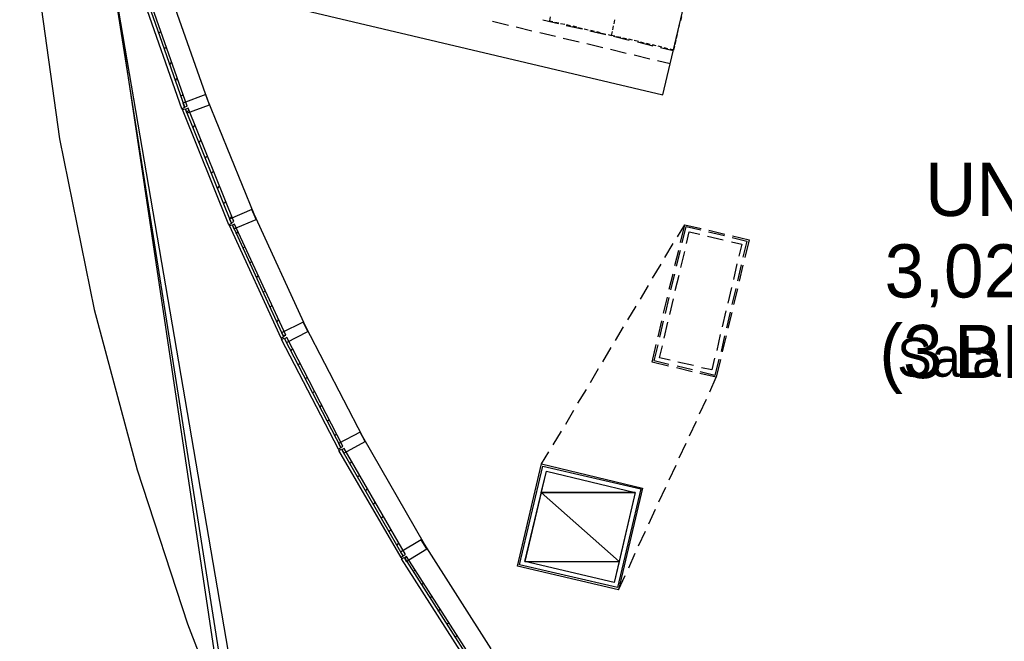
# Model space of a CAD drawing. Header units: feet. Extents: x -79 to 198, y -22 to 181.
# Tile 5 of 92: x 14 to 44, y 27 to 46. Entities that reach past the tile are written whole.
import ezdxf
from ezdxf.enums import TextEntityAlignment as Align

# ---------------------------------------------------------------- set-up
doc = ezdxf.new("R2010")
doc.units = ezdxf.units.FT
for name, color, linetype in [('A-AREA-UNIDAD', 30, 'CONTINUOUS'), ('A-LINEA', 7, 'CONTINUOUS'), ('A-MURO-CONCRETO', 8, 'CONTINUOUS'), ('A-NOMBRE-ESPACIO', 2, 'CONTINUOUS'), ('A-TEXTO-PDF', 3, 'CONTINUOUS')]:
    doc.layers.add(name, color=color, linetype=linetype)

msp = doc.modelspace()

# ---------------------------------------------------------------- linework, layer by layer
at = {"layer": 'A-AREA-UNIDAD'}
msp.add_lwpolyline([(52.352, 49.6533), (28.64, 55.2533), (28.608, 56.2489), (29.248, 58.9333), (15.552, 62.1689), (14.688, 62.2044), (14.272, 66.3644), (13.872, 66.3644), (14.048, 63.6444), (13.648, 63.6089), (13.568, 54.3289), (13.952, 48.8889), (14.8, 42.8089), (15.872, 37.5289), (17.2, 32.5689), (18.752, 27.8044), (20.96, 22.08)], dxfattribs=at)
at = {"layer": 'A-LINEA'}
for p, q in [((13.6226, 66.7667), (20.0557, 23.7249)), ((13.6226, 66.7667), (20.0557, 23.7249)), ((13.6702, 65.323), (20.2159, 23.7911)), ((13.8506, 63.0231), (20.524, 23.9185)), ((19.3733, 44.0178), (18.1067, 47.6311)), ((18.5867, 43.7378), (17.32, 47.3511)), ((28.1867, 46.4444), (28.68, 46.3244)), ((29.7467, 46.4844), (30.2267, 46.3778)), ((29.9733, 46.5778), (29.9467, 46.4578)), ((29.9467, 46.4578), (30.0533, 46.4311)), ((30.12, 46.4178), (30.24, 46.3911)), ((30.2933, 46.3778), (30.4267, 46.3511)), ((30.4667, 46.3111), (30.96, 46.2044)), ((30.48, 46.3378), (30.6, 46.3111)), ((30.6667, 46.2978), (30.7867, 46.2711)), ((31.9067, 46.1778), (31.9333, 46.2978)), ((31.9067, 46.1778), (31.9333, 46.2978)), ((31.9467, 46.3644), (31.9733, 46.4844)), ((31.9467, 46.3644), (31.9733, 46.4844)), ((33.9733, 46.3911), (33.9467, 46.2711)), ((34.0267, 46.5778), (34, 46.4578)), ((17.8667, 46.0711), (17.9333, 46.1378)), ((28.92, 46.2711), (29.4, 46.1511)), ((29.6533, 46.0978), (30.1333, 45.9778)), ((30.84, 46.2444), (30.9733, 46.2178)), ((31.0267, 46.2044), (31.1467, 46.1778)), ((31.2, 46.1511), (31.6933, 46.0311)), ((31.2133, 46.1644), (31.3333, 46.1378)), ((31.4, 46.1244), (31.52, 46.0978)), ((31.5733, 46.0711), (31.6933, 46.0444)), ((31.9333, 45.9778), (32.4133, 45.8578)), ((33.8933, 46.0311), (33.8667, 45.9111)), ((33.9333, 46.2178), (33.9067, 46.0978)), ((30.3733, 45.9244), (30.8667, 45.8044)), ((31.1067, 45.7511), (31.6, 45.6311)), ((32.16, 45.9378), (32.0267, 45.9644)), ((32.3333, 45.8978), (32.2133, 45.9244)), ((32.52, 45.8578), (32.4, 45.8844)), ((32.7067, 45.8178), (32.5733, 45.8444)), ((32.6667, 45.8044), (33.1467, 45.6844)), ((32.88, 45.7644), (32.76, 45.7911)), ((33.0667, 45.7244), (32.9467, 45.7511)), ((33.2533, 45.6844), (33.1333, 45.7111)), ((33.4267, 45.6444), (33.3067, 45.6711)), ((33.8133, 45.6711), (33.7867, 45.5511)), ((33.8533, 45.8444), (33.8267, 45.7244)), ((18.0267, 45.5911), (18.0933, 45.6444)), ((31.84, 45.5778), (32.32, 45.4578)), ((32.5733, 45.4044), (33.0533, 45.2844)), ((33.3867, 45.6311), (33.7733, 45.5378)), ((33.6133, 45.5911), (33.4933, 45.6178)), ((33.7867, 45.5511), (33.68, 45.5778)), ((18.2, 45.0978), (18.2667, 45.1644)), ((33.2933, 45.2311), (33.68, 45.1378)), ((18.3733, 44.6044), (18.44, 44.6711)), ((18.5467, 44.1244), (18.6133, 44.1778)), ((20.8133, 40.4711), (19.3733, 44.0178)), ((20.04, 40.1511), (18.6, 43.7111)), ((18.7333, 43.6311), (18.7867, 43.6844)), ((18.92, 43.1511), (18.9867, 43.2178)), ((19.1067, 42.6844), (19.1733, 42.7511)), ((19.2933, 42.2178), (19.36, 42.2711)), ((19.4933, 41.7378), (19.56, 41.8044)), ((19.68, 41.2711), (19.7467, 41.3378)), ((19.8667, 40.8044), (19.9333, 40.8578)), ((20.0667, 40.3244), (20.12, 40.3911)), ((22.4133, 36.9911), (20.8133, 40.4711)), ((21.6533, 36.6444), (20.0533, 40.1244)), ((20.2667, 39.8711), (20.32, 39.9378)), ((33.9067, 39.7778), (34.1333, 40.1511)), ((34.1867, 39.5644), (34.2667, 39.9244)), ((34.2667, 39.9244), (34.6, 39.8578)), ((34.8667, 39.9244), (35.36, 39.8178)), ((34.88, 39.9778), (35.3733, 39.8578)), ((34.84, 39.7911), (35.32, 39.6844)), ((34.84, 39.7911), (35.32, 39.6844)), ((35.6, 39.7511), (36.0533, 39.6444)), ((35.6133, 39.8044), (36.12, 39.6844)), ((36.0533, 39.6444), (35.9333, 39.1511)), ((36.12, 39.6844), (35.9867, 39.1378)), ((20.4667, 39.4178), (20.5333, 39.4711)), ((33.52, 39.1378), (33.7733, 39.5644)), ((33.8267, 38.8844), (33.9467, 39.3644)), ((33.88, 38.8711), (34, 39.3511)), ((34.0133, 38.8311), (34.1333, 39.3244)), ((34.0133, 38.8311), (34.1333, 39.3244)), ((20.68, 38.9644), (20.7467, 39.0178)), ((33.1333, 38.4978), (33.4, 38.9244)), ((35.7467, 38.9378), (35.64, 38.4578)), ((35.7467, 38.9378), (35.64, 38.4578)), ((35.88, 38.9111), (35.76, 38.4178)), ((35.9333, 38.8978), (35.8133, 38.4044)), ((20.8933, 38.5111), (20.9467, 38.5644)), ((33.6533, 38.1511), (33.7733, 38.6311)), ((33.7067, 38.1378), (33.8267, 38.6178)), ((33.84, 38.1111), (33.96, 38.5911)), ((33.84, 38.1111), (33.96, 38.5911)), ((21.0933, 38.0578), (21.16, 38.1111)), ((32.76, 37.8444), (33.0133, 38.2711)), ((35.5733, 38.2044), (35.4667, 37.7244)), ((35.5733, 38.2044), (35.4667, 37.7244)), ((35.7067, 38.1778), (35.5867, 37.6844)), ((35.76, 38.1644), (35.64, 37.6844)), ((33.48, 37.4178), (33.6, 37.9111)), ((33.5333, 37.4044), (33.6533, 37.8978)), ((33.6667, 37.3778), (33.7867, 37.8578)), ((33.6667, 37.3778), (33.7867, 37.8578)), ((21.3067, 37.6044), (21.3733, 37.6578)), ((32.3733, 37.2044), (32.6267, 37.6311)), ((35.4, 37.4844), (35.2933, 36.9911)), ((35.4, 37.4844), (35.2933, 36.9911)), ((21.52, 37.1378), (21.5733, 37.2044)), ((33.3067, 36.6844), (33.4267, 37.1778)), ((33.36, 36.6711), (33.48, 37.1644)), ((35.5333, 37.4444), (35.4267, 36.9644)), ((35.5867, 37.4311), (35.4667, 36.9511)), ((24.1733, 33.5911), (22.4133, 36.9911)), ((31.9867, 36.5644), (32.24, 36.9911)), ((33.4933, 36.6444), (33.6133, 37.1378)), ((33.4933, 36.6444), (33.6133, 37.1378)), ((23.4267, 33.2044), (21.6667, 36.6044)), ((21.7333, 36.7111), (21.7867, 36.7511)), ((35.2267, 36.7511), (35.12, 36.2578)), ((35.2267, 36.7511), (35.12, 36.2578)), ((35.36, 36.7111), (35.2533, 36.2311)), ((35.4133, 36.7111), (35.2933, 36.2178)), ((21.9467, 36.2578), (22.0133, 36.3111)), ((31.6, 35.9111), (31.8533, 36.3511)), ((35.0533, 36.0178), (34.9733, 35.6578)), ((22.1733, 35.8178), (22.24, 35.8711)), ((31.2133, 35.2711), (31.4667, 35.6978)), ((34.36, 35.6044), (33.88, 35.7244)), ((34.3733, 35.6578), (33.8933, 35.7778)), ((34.4, 35.7911), (33.92, 35.8978)), ((34.4, 35.7911), (33.92, 35.8978)), ((34.9733, 35.6578), (34.6533, 35.7244)), ((22.4, 35.3778), (22.4667, 35.4444)), ((34.9067, 34.9778), (35.1067, 35.4311)), ((30.8267, 34.6311), (31.0933, 35.0578)), ((22.6267, 34.9378), (22.68, 35.0044)), ((34.5867, 34.2978), (34.8, 34.7511)), ((22.8533, 34.4978), (22.9067, 34.5644)), ((30.4533, 33.9778), (30.7067, 34.4178)), ((23.08, 34.0711), (23.1333, 34.1244)), ((34.28, 33.6178), (34.4933, 34.0711)), ((23.3067, 33.6311), (23.36, 33.6844)), ((26.08, 30.2711), (24.1733, 33.5911)), ((30.0667, 33.3378), (30.32, 33.7644)), ((23.5333, 33.1911), (23.5333, 33.1911)), ((33.96, 32.9378), (34.1733, 33.3911)), ((25.36, 29.8578), (23.44, 33.1644)), ((29.7067, 32.7511), (29.9333, 33.1244)), ((23.7733, 32.7644), (23.84, 32.8311)), ((33.6533, 32.2578), (33.8667, 32.7111)), ((24.0133, 32.3511), (24.08, 32.4044)), ((24.2533, 31.9244), (24.32, 31.9778)), ((33.3333, 31.5778), (33.5467, 32.0311)), ((24.5067, 31.4978), (24.56, 31.5644)), ((24.7467, 31.0844), (24.8133, 31.1378)), ((33.0267, 30.8978), (33.2267, 31.3511)), ((24.9867, 30.6578), (25.0533, 30.7244)), ((32.7067, 30.2178), (32.92, 30.6711)), ((25.2267, 30.2311), (25.2933, 30.2978)), ((28.1467, 27.0311), (26.08, 30.2711)), ((25.48, 29.8178), (25.5333, 29.8844)), ((32.4, 29.5378), (32.6, 29.9911)), ((27.44, 26.5911), (25.3733, 29.8178)), ((25.7333, 29.4178), (25.8, 29.4711)), ((32.08, 28.8578), (32.2933, 29.2978)), ((26, 29.0044), (26.0533, 29.0711)), ((26.2533, 28.6044), (26.32, 28.6578)), ((26.5067, 28.1911), (26.5733, 28.2578)), ((26.7733, 27.7911), (26.84, 27.8444)), ((27.0267, 27.3911), (27.0933, 27.4444))]:
    msp.add_line(p, q, dxfattribs=at)
for points in [[(23, 50.1378), (22.2267, 46.8178), (33.4533, 44.1644), (34.24, 47.4844)], [(18.7467, 43.8178), (17.4933, 47.3911), (17.4133, 47.3644), (18.6667, 43.7911), (18.7467, 43.8178)], [(31.76, 46.0311), (31.8667, 46.0044), (31.8933, 46.1244)], [(31.9733, 45.9778), (31.8667, 46.0044), (31.8933, 46.1244)], [(18.6133, 43.9111), (18.6667, 43.7778), (18.5867, 43.7378), (18.6, 43.7111), (18.68, 43.7378), (18.7333, 43.6044), (19.44, 43.8578), (19.32, 44.1778), (18.6133, 43.9111)], [(20.1867, 40.2444), (18.7733, 43.7511), (18.6933, 43.7111), (20.1067, 40.2044), (20.1867, 40.2444)], [(20.0533, 40.3244), (20.12, 40.1911), (20.04, 40.1511), (20.0533, 40.1244), (20.1333, 40.1511), (20.1867, 40.0178), (20.88, 40.3111), (20.7467, 40.6178), (20.0533, 40.3244)], [(21.8, 36.7378), (20.2133, 40.1644), (20.1467, 40.1378), (21.72, 36.6978), (21.8, 36.7378)], [(34, 39.6044), (34.1333, 40.1511), (34.64, 40.0311)], [(34.0533, 39.5911), (34.1733, 40.0978), (34.6267, 39.9911)], [(34.1867, 39.5644), (34.2667, 39.9244), (34.6, 39.8578)], [(35.5733, 39.6178), (35.8933, 39.5511), (35.8, 39.1778)], [(35.5733, 39.6178), (35.8933, 39.5511), (35.8, 39.1778)], [(21.6667, 36.8044), (21.7333, 36.6844), (21.6533, 36.6444), (21.6667, 36.6044), (21.7467, 36.6444), (21.8133, 36.5111), (22.48, 36.8444), (22.3333, 37.1378), (21.6667, 36.8044)], [(23.56, 33.2978), (21.8267, 36.6578), (21.76, 36.6178), (23.4933, 33.2578), (23.56, 33.2978)], [(33.6267, 35.7778), (33.12, 35.8978), (33.2533, 36.4444)], [(33.64, 35.8311), (33.1867, 35.9378), (33.3067, 36.4311)], [(33.68, 35.9644), (33.3467, 36.0311), (33.44, 36.4044)], [(33.68, 35.9644), (33.3467, 36.0311), (33.44, 36.4044)], [(35.24, 35.9778), (35.1067, 35.4311), (34.6, 35.5511)], [(35.1867, 35.9911), (35.0667, 35.4844), (34.6133, 35.6044)], [(35.0533, 36.0178), (34.9733, 35.6578), (34.6533, 35.7244)], [(23.4267, 33.3778), (23.4933, 33.2444), (23.4267, 33.2044), (23.44, 33.1644), (23.52, 33.2044), (23.5867, 33.0844), (24.2533, 33.4444), (24.0933, 33.7378), (23.4267, 33.3778)], [(25.4933, 29.9511), (23.6, 33.2311), (23.5333, 33.1911), (25.4133, 29.9111), (25.4933, 29.9511)], [(29.7067, 32.7511), (32.8267, 32.0044), (32.08, 28.8578), (28.96, 29.5911), (29.7067, 32.7511)], [(29.7467, 32.6844), (32.7733, 31.9778), (32.0533, 28.9244), (29.0267, 29.6311), (29.7467, 32.6844)], [(32.6, 31.8711), (31.9467, 29.0844), (29.1867, 29.7378), (29.8533, 32.5244), (32.6, 31.8711)], [(25.3467, 30.0178), (25.4267, 29.8978), (25.36, 29.8578), (25.3733, 29.8178), (25.4533, 29.8578), (25.52, 29.7378), (26.16, 30.1244), (25.9867, 30.4044), (25.3467, 30.0178)], [(27.5733, 26.6978), (25.5333, 29.8844), (25.4667, 29.8444), (27.4933, 26.6578), (27.5733, 26.6978)]]:
    msp.add_lwpolyline(points, dxfattribs=at)
at = {"layer": 'A-MURO-CONCRETO'}
for points in [[(29.8533, 32.5244), (32.6, 31.8711), (29.6933, 31.8711), (29.8533, 32.5244), (29.8533, 32.5244)], [(29.6933, 31.8711), (29.1867, 29.7378), (32.1067, 29.7378), (29.6933, 31.8711)], [(29.6933, 31.8711), (32.6, 31.8711), (32.1067, 29.7378), (29.6933, 31.8711), (29.6933, 31.8711)], [(29.1867, 29.7378), (32.1067, 29.7378), (31.9467, 29.0844), (29.1867, 29.7378), (29.1867, 29.7378)]]:
    msp.add_lwpolyline(points, dxfattribs=at)

# ---------------------------------------------------------------- texts
at = {"layer": 'A-NOMBRE-ESPACIO'}
msp.add_text('Sala - Comedor', height=1.2, dxfattribs=at).set_placement((46.32, 35.4489), align=Align.CENTER)
at = {"layer": 'A-TEXTO-PDF'}
for s, p in [('UNIT', (44.1334, 40.4185)), ('3,024', (43.0673, 37.8985)), ('(3', (41.1279, 35.4052)), ('BED', (44.7296, 35.4052))]:
    msp.add_text(s, height=1.646, dxfattribs=at).set_placement(p, align=Align.CENTER)

doc.saveas('drawing.dxf')
